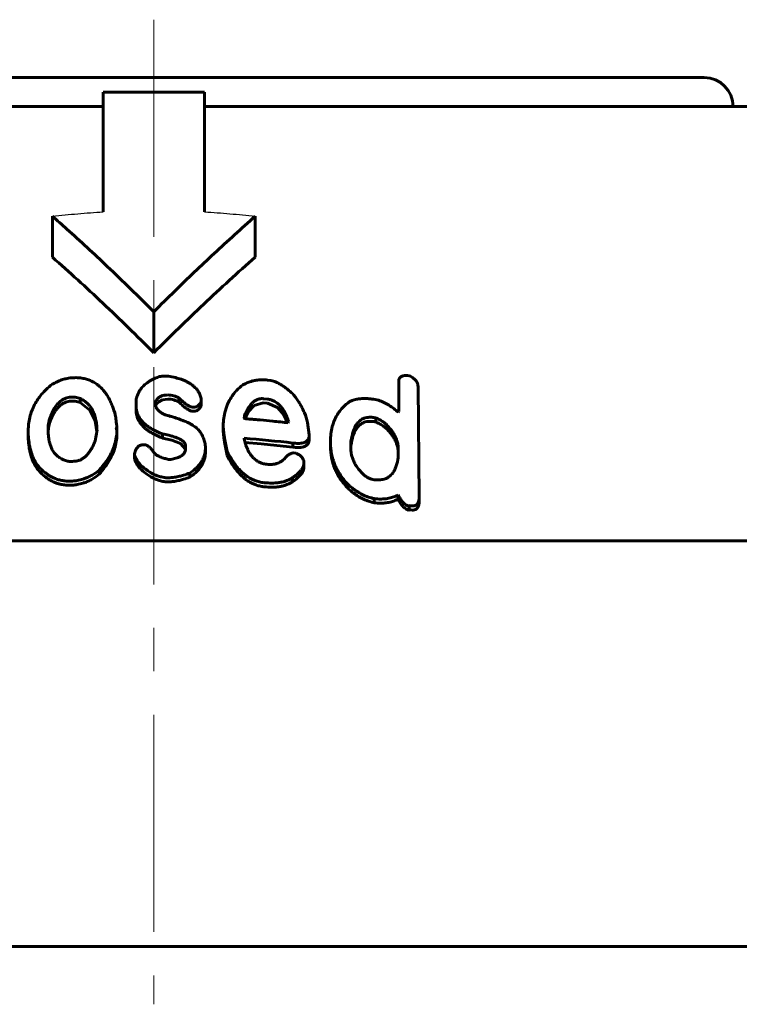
# Model space of a CAD drawing. Header units: millimetres. Extents: x -462 to 920, y -222 to 222.
# Tile 5 of 14: x -5 to 20, y 188 to 222. Entities that reach past the tile are written whole.
import ezdxf

# ---------------------------------------------------------------- set-up
doc = ezdxf.new("R2010")
doc.units = ezdxf.units.MM
for name, pattern in [('K5LT-1', [0]), ('K5LT_AXLED', [12, 7.5, -1.5, 1.5, -1.5]), ('K5LT_BASIC', [0])]:
    doc.linetypes.add(name, pattern=pattern)
doc.layers.add('Системный слой (1)', color=7, linetype='Continuous', true_color=0x6c6c6c)

# ---------------------------------------------------------------- blocks, each defined once
blk = doc.blocks.new('U4')
at = {"layer": 'Системный слой (1)', "color": 150, "linetype": 'K5LT_BASIC', "lineweight": 60, "true_color": 0x0080ff}
for p, q in [((0.064, 208.673), (0.149, 208.794)), ((0.149, 208.794), (0.297, 208.876)), ((0.297, 208.876), (0.485, 208.899))]:
    blk.add_line(p, q, dxfattribs=at)
blk = doc.blocks.new('U9')
at = {"layer": 'Системный слой (1)', "color": 150, "linetype": 'K5LT_BASIC', "lineweight": 60, "true_color": 0x0080ff}
for p, q in [((3.78, 208.771), (3.46, 208.68)), ((3.271, 208.467), (3.148, 208.227)), ((3.46, 208.68), (3.271, 208.467))]:
    blk.add_line(p, q, dxfattribs=at)
blk = doc.blocks.new('U11')
at = {"layer": 'Системный слой (1)', "color": 150, "linetype": 'K5LT_BASIC', "lineweight": 60, "true_color": 0x0080ff}
for p, q in [((0.304, 207.554), (0.625, 207.48)), ((0.625, 207.48), (0.921, 207.363)), ((0.921, 207.363), (1.094, 207.164))]:
    blk.add_line(p, q, dxfattribs=at)
blk = doc.blocks.new('U13')
at = {"layer": 'Системный слой (1)', "color": 150, "linetype": 'K5LT_BASIC', "lineweight": 60, "true_color": 0x0080ff}
for p, q in [((6.803, 207.249), (6.802, 207.192)), ((6.805, 207.305), (6.803, 207.249)), ((6.819, 207.359), (6.805, 207.305))]:
    blk.add_line(p, q, dxfattribs=at)
blk = doc.blocks.new('U16')
at = {"layer": 'Системный слой (1)', "color": 150, "linetype": 'K5LT_BASIC', "lineweight": 60, "true_color": 0x0080ff}
for p, q in [((4.273, 208.609), (3.923, 208.755)), ((4.487, 208.357), (4.273, 208.609)), ((4.62, 208.081), (4.487, 208.357))]:
    blk.add_line(p, q, dxfattribs=at)
blk = doc.blocks.new('U18')
at = {"layer": 'Системный слой (1)', "color": 150, "linetype": 'K5LT_BASIC', "lineweight": 60, "true_color": 0x0080ff}
for p, q in [((-19, 220), (0, 220)), ((0, 220), (19, 220))]:
    blk.add_line(p, q, dxfattribs=at)
blk = doc.blocks.new('U19')
at = {"layer": 'Системный слой (1)', "color": 150, "linetype": 'K5LT_BASIC', "lineweight": 60, "true_color": 0x0080ff}
for p, q in [((-3.641, 207.872), (-3.648, 207.777)), ((-3.625, 207.967), (-3.641, 207.872)), ((-3.598, 208.06), (-3.625, 207.967))]:
    blk.add_line(p, q, dxfattribs=at)
blk = doc.blocks.new('U25')
at = {"layer": 'Системный слой (1)', "color": 150, "linetype": 'K5LT_BASIC', "lineweight": 60, "true_color": 0x0080ff}
for p, q in [((-2.202, 208.502), (-2.537, 208.78)), ((-2.027, 208.151), (-2.202, 208.502)), ((-1.965, 207.778), (-2.027, 208.151))]:
    blk.add_line(p, q, dxfattribs=at)
blk = doc.blocks.new('U26')
at = {"layer": 'Системный слой (1)', "color": 150, "linetype": 'K5LT_BASIC', "lineweight": 60, "true_color": 0x0080ff}
for p, q in [((3.701, 207.355), (3.148, 207.4)), ((4.252, 207.302), (3.701, 207.355)), ((4.803, 207.24), (4.252, 207.302))]:
    blk.add_line(p, q, dxfattribs=at)

msp = doc.modelspace()

# ---------------------------------------------------------------- linework, layer by layer
at = {"layer": 'Системный слой (1)', "color": 30, "linetype": 'K5LT_AXLED', "lineweight": 18, "true_color": 0xff8000}
msp.add_line((0, 222), (0, 188), dxfattribs=at)
at = {"layer": 'Системный слой (1)', "color": 150, "linetype": 'K5LT_BASIC', "lineweight": 60, "true_color": 0x0080ff}
for p, q in [((-1.75, 219.5), (1.75, 219.5)), ((-1.75, 215.363), (-1.75, 219.5)), ((1.75, 219.5), (1.75, 215.363)), ((-24.939, 219), (-1.75, 219)), ((1.75, 219), (24.939, 219)), ((-3.5, 213.797), (-3.5, 215.211)), ((3.5, 213.797), (3.5, 215.211)), ((0, 210.5), (0, 211.914)), ((3.923, 209.558), (4.032, 209.545)), ((8.456, 208.474), (8.456, 209.504)), ((9.121, 209.335), (9.159, 205.511)), ((-2.537, 208.78), (-2.537, 208.922)), ((-0.614, 208.681), (-0.614, 208.878)), ((0.055, 208.792), (0.055, 208.758)), ((0.863, 208.803), (0.863, 208.945)), ((1.637, 208.917), (1.637, 208.808)), ((1.637, 208.667), (1.637, 208.808)), ((3.78, 208.912), (3.923, 208.897)), ((3.78, 208.771), (3.923, 208.755)), ((-0.614, 208.539), (-0.614, 208.681)), ((0.055, 208.758), (0.055, 208.758)), ((1.385, 208.621), (1.33, 208.624)), ((1.385, 208.48), (1.33, 208.482)), ((8.439, 208.442), (8.456, 208.474)), ((-3.598, 208.06), (-3.598, 208.202)), ((3.115, 208.244), (3.132, 208.331)), ((3.132, 208.234), (3.132, 208.331)), ((4.66, 208.111), (4.643, 208.079)), ((5.308, 208.095), (5.362, 207.659)), ((7.665, 208.109), (7.665, 208.25)), ((-4.335, 207.641), (-4.335, 207.782)), ((-1.296, 207.909), (-1.275, 207.821)), ((-1.275, 207.821), (-1.275, 207.927)), ((-1.275, 207.68), (-1.275, 207.821)), ((2.395, 207.78), (2.395, 207.921)), ((8.043, 207.867), (8.043, 208.008)), ((0.304, 207.554), (0.304, 207.696)), ((3.115, 207.544), (3.115, 207.527)), ((5.362, 207.517), (5.362, 207.659)), ((6.099, 207.399), (6.099, 207.452)), ((6.819, 207.359), (6.819, 207.5)), ((-0.395, 207.316), (-0.307, 207.317)), ((1.095, 207.193), (1.095, 207.285)), ((1.095, 207.193), (1.095, 207.193)), ((1.781, 207.079), (1.781, 207.221)), ((2.538, 206.947), (2.538, 207.088)), ((4.803, 207.24), (4.803, 207.382)), ((6.099, 207.257), (6.099, 207.399)), ((6.802, 207.205), (6.802, 207.309)), ((8.439, 207.164), (8.439, 206.885)), ((-0.665, 206.864), (-0.665, 207.005)), ((4.823, 207.038), (4.912, 207.026)), ((5.182, 206.723), (5.182, 206.689)), ((-4.065, 206.546), (-4.065, 206.688)), ((-1.889, 206.304), (-1.889, 206.446)), ((-0.467, 206.492), (-0.467, 206.633)), ((5.182, 206.547), (5.182, 206.689)), ((1.242, 206.202), (1.242, 206.343)), ((4.786, 206.045), (4.786, 206.187)), ((6.713, 205.805), (6.713, 205.946)), ((7.61, 205.319), (7.61, 205.461)), ((8.439, 205.447), (8.439, 205.589)), ((9.159, 205.37), (9.159, 205.511)), ((8.817, 205.08), (8.817, 205.222)), ((-40, 204), (40, 204)), ((404.9, 190), (-404.9, 190))]:
    msp.add_line(p, q, dxfattribs=at)
for centre, radius, start, end in [((19, 219), 1, 0, 90), ((0.032, 168.933), 37.922, 94.1533, 94.4272)]:
    msp.add_arc(centre, radius, start, end, dxfattribs=at)
at = {"layer": 'Системный слой (1)', "color": 7, "linetype": 'K5LT-1'}
for points in [[(-3.5, 215.211), (-3.355, 215.228), (-3.065, 215.259), (-2.626, 215.301), (-2.188, 215.336), (-1.896, 215.355), (-1.75, 215.363)], [(1.75, 215.363), (1.896, 215.355), (2.187, 215.336), (2.626, 215.301), (3.064, 215.259), (3.355, 215.228), (3.5, 215.211)]]:
    msp.add_open_spline(points, degree=3, dxfattribs=at)
at = {"layer": 'Системный слой (1)', "color": 150, "linetype": 'K5LT_BASIC', "lineweight": 60, "true_color": 0x0080ff}
for points, knots in [([(0, 211.914), (-0.532, 212.446), (-1.524, 213.415), (-2.698, 214.5), (-3.334, 215.065), (-3.5, 215.211)], [0, 0, 0, 0, 2.785503, 5.164579, 6, 6, 6, 6]), ([(3.5, 215.211), (3.023, 214.792), (2.09, 213.946), (0.928, 212.835), (0.239, 212.154), (0, 211.914)], [0, 0, 0, 0, 2.4017, 4.745769, 6, 6, 6, 6]), ([(-3.5, 213.797), (-2.914, 213.283), (-1.737, 212.207), (-0.582, 211.082), (0, 210.5)], [0, 0, 0, 0, 2.457421, 5, 5, 5, 5]), ([(3.5, 213.797), (2.901, 213.271), (1.724, 212.195), (0.57, 211.07), (0, 210.5)], [0, 0, 0, 0, 2.512354, 5, 5, 5, 5]), ([(-2.841, 209.633), (-2.908, 209.627), (-3.024, 209.609), (-3.151, 209.572), (-3.272, 209.528), (-3.381, 209.479), (-3.471, 209.43), (-3.506, 209.409)], [0, 0, 0, 0, 2.186175, 3.871628, 4.391748, 6.543519, 8, 8, 8, 8]), ([(-1.33, 208.358), (-1.357, 208.456), (-1.407, 208.61), (-1.494, 208.813), (-1.57, 208.96), (-1.645, 209.077), (-1.735, 209.199), (-1.828, 209.3), (-1.949, 209.402), (-2.046, 209.468), (-2.163, 209.53), (-2.287, 209.58), (-2.449, 209.621), (-2.636, 209.642), (-2.771, 209.639), (-2.841, 209.633)], [0, 0, 0, 0, 2.633371, 4.083754, 5.4518, 6.684663, 7.427771, 9.048657, 9.82713, 10.916781, 11.54302, 12.550878, 13.53836, 14.730293, 16, 16, 16, 16]), ([(-0.235, 209.456), (-0.285, 209.42), (-0.371, 209.345), (-0.461, 209.235), (-0.545, 209.098), (-0.589, 208.982), (-0.61, 208.894), (-0.614, 208.878)], [0, 0, 0, 0, 1.862976, 3.561216, 4.717994, 7.400783, 8, 8, 8, 8]), ([(0.198, 209.675), (0.147, 209.658), (0.062, 209.627), (-0.048, 209.577), (-0.145, 209.523), (-0.204, 209.481), (-0.235, 209.456)], [0, 0, 0, 0, 2.216654, 3.718114, 5.157474, 7, 7, 7, 7]), ([(0.502, 209.688), (0.467, 209.69), (0.418, 209.692), (0.35, 209.691), (0.305, 209.689), (0.252, 209.684), (0.218, 209.679), (0.198, 209.675)], [0, 0, 0, 0, 2.766079, 3.814787, 5.289017, 6.365524, 8, 8, 8, 8]), ([(1.637, 208.917), (1.626, 208.965), (1.598, 209.05), (1.536, 209.165), (1.47, 209.252), (1.395, 209.328), (1.325, 209.386), (1.247, 209.44), (1.162, 209.49), (1.058, 209.54), (0.919, 209.593), (0.735, 209.647), (0.585, 209.676), (0.502, 209.688)], [0, 0, 0, 0, 1.722417, 3.062024, 4.3166, 5.203697, 6.304548, 6.983166, 7.917357, 9.030581, 10.123526, 11.846804, 14, 14, 14, 14]), ([(3.923, 209.558), (3.865, 209.564), (3.798, 209.568), (3.697, 209.567), (3.626, 209.563), (3.519, 209.55), (3.418, 209.529), (3.297, 209.493), (3.186, 209.449), (3.109, 209.41), (3.077, 209.392)], [0, 0, 0, 0, 2.069247, 2.414235, 3.633908, 4.648728, 6.341338, 7.479728, 9.497683, 11, 11, 11, 11]), ([(4.786, 209.094), (4.731, 209.142), (4.657, 209.205), (4.544, 209.292), (4.465, 209.349), (4.381, 209.403), (4.312, 209.443), (4.255, 209.473), (4.195, 209.5), (4.129, 209.526), (4.07, 209.54), (4.036, 209.545), (4.032, 209.545)], [0, 0, 0, 0, 3.391281, 4.45005, 6.444351, 7.770175, 8.839568, 9.923347, 10.539356, 11.615873, 12.844794, 13, 13, 13, 13]), ([(8.817, 209.707), (8.78, 209.712), (8.719, 209.716), (8.654, 209.711), (8.618, 209.704), (8.592, 209.697), (8.562, 209.686), (8.531, 209.669), (8.506, 209.648), (8.487, 209.624), (8.465, 209.584), (8.457, 209.543), (8.456, 209.51), (8.456, 209.504)], [0, 0, 0, 0, 2.73285, 4.402436, 4.886092, 5.597429, 6.557596, 7.606963, 8.66524, 9.687494, 10.596514, 13.367412, 14, 14, 14, 14]), ([(9.121, 209.335), (9.121, 209.357), (9.117, 209.394), (9.101, 209.451), (9.076, 209.5), (9.043, 209.544), (9.009, 209.581), (8.941, 209.64), (8.872, 209.681), (8.817, 209.707)], [0, 0, 0, 0, 1.575146, 2.58583, 3.991373, 5.06467, 5.886025, 6.884231, 10, 10, 10, 10]), ([(-3.506, 209.409), (-3.582, 209.351), (-3.713, 209.24), (-3.864, 209.08), (-3.986, 208.924), (-4.098, 208.75), (-4.178, 208.583), (-4.276, 208.321), (-4.326, 208.067), (-4.335, 207.846), (-4.335, 207.782)], [0, 0, 0, 0, 1.455565, 2.642229, 3.538809, 4.724616, 6.184071, 6.793371, 9.781907, 11, 11, 11, 11]), ([(3.077, 209.392), (3.001, 209.334), (2.89, 209.235), (2.748, 209.072), (2.638, 208.912), (2.528, 208.695), (2.449, 208.45), (2.403, 208.18), (2.395, 208.008), (2.395, 207.921)], [0, 0, 0, 0, 1.509631, 2.428045, 3.65843, 4.900057, 6.788774, 8.382265, 10, 10, 10, 10]), ([(-3.598, 208.202), (-3.58, 208.26), (-3.546, 208.355), (-3.488, 208.482), (-3.439, 208.571), (-3.393, 208.641), (-3.353, 208.695), (-3.307, 208.748), (-3.253, 208.801), (-3.194, 208.848), (-3.139, 208.883), (-3.09, 208.909), (-3.03, 208.934), (-2.954, 208.956), (-2.892, 208.966), (-2.858, 208.969)], [0, 0, 0, 0, 2.95497, 4.783443, 6.481212, 7.632599, 8.503333, 9.458983, 10.617366, 11.68886, 12.446239, 13.164952, 13.777298, 14.811918, 16, 16, 16, 16]), ([(-3.598, 208.06), (-3.58, 208.119), (-3.546, 208.214), (-3.488, 208.34), (-3.439, 208.43), (-3.393, 208.499), (-3.353, 208.554), (-3.307, 208.606), (-3.253, 208.66), (-3.194, 208.706), (-3.139, 208.742), (-3.09, 208.767), (-3.03, 208.792), (-2.954, 208.815), (-2.892, 208.825), (-2.858, 208.827)], [0, 0, 0, 0, 2.95497, 4.783443, 6.481212, 7.632599, 8.503333, 9.458983, 10.617366, 11.68886, 12.446239, 13.164952, 13.777298, 14.811918, 16, 16, 16, 16]), ([(-2.537, 208.922), (-2.565, 208.931), (-2.622, 208.948), (-2.712, 208.966), (-2.792, 208.972), (-2.842, 208.97), (-2.858, 208.969)], [0, 0, 0, 0, 1.982756, 3.868045, 5.982715, 7, 7, 7, 7]), ([(-2.537, 208.78), (-2.565, 208.79), (-2.622, 208.806), (-2.712, 208.824), (-2.792, 208.831), (-2.842, 208.829), (-2.858, 208.827)], [0, 0, 0, 0, 1.982756, 3.868045, 5.982715, 7, 7, 7, 7]), ([(-1.961, 207.791), (-1.961, 207.874), (-1.969, 208.018), (-2, 208.199), (-2.034, 208.316), (-2.065, 208.403), (-2.099, 208.479), (-2.146, 208.564), (-2.207, 208.654), (-2.286, 208.744), (-2.395, 208.838), (-2.482, 208.893), (-2.537, 208.922)], [0, 0, 0, 0, 2.603865, 4.439263, 5.63882, 6.334551, 7.241657, 8.132536, 9.165228, 10.377702, 11.471802, 13, 13, 13, 13]), ([(0.055, 208.792), (0.071, 208.834), (0.099, 208.886), (0.148, 208.935), (0.17, 208.954), (0.197, 208.973), (0.234, 208.994), (0.28, 209.013), (0.327, 209.026), (0.395, 209.039), (0.448, 209.041), (0.485, 209.041)], [0, 0, 0, 0, 3.682573, 4.549693, 5.044045, 5.773554, 6.76884, 7.855139, 8.915074, 9.808753, 12, 12, 12, 12]), ([(0.485, 209.041), (0.521, 209.04), (0.59, 209.034), (0.69, 209.012), (0.78, 208.982), (0.836, 208.958), (0.863, 208.945)], [0, 0, 0, 0, 1.854157, 3.624169, 5.340746, 7, 7, 7, 7]), ([(0.485, 208.899), (0.521, 208.899), (0.59, 208.893), (0.69, 208.871), (0.78, 208.84), (0.836, 208.816), (0.863, 208.803)], [0, 0, 0, 0, 1.854157, 3.624169, 5.340746, 7, 7, 7, 7]), ([(0.863, 208.945), (0.895, 208.913), (0.946, 208.864), (1.017, 208.8), (1.071, 208.756), (1.119, 208.719), (1.157, 208.693), (1.19, 208.673), (1.216, 208.659), (1.248, 208.643), (1.28, 208.631), (1.31, 208.625), (1.326, 208.624), (1.33, 208.624)], [0, 0, 0, 0, 3.543869, 5.448273, 7.201704, 8.738737, 9.927807, 10.548724, 11.461183, 12.020312, 12.979935, 13.742944, 14, 14, 14, 14]), ([(0.863, 208.803), (0.895, 208.772), (0.946, 208.722), (1.017, 208.659), (1.071, 208.614), (1.119, 208.578), (1.157, 208.552), (1.19, 208.532), (1.216, 208.517), (1.248, 208.502), (1.28, 208.49), (1.31, 208.484), (1.326, 208.482), (1.33, 208.482)], [0, 0, 0, 0, 3.543869, 5.448273, 7.201704, 8.738737, 9.927807, 10.548724, 11.461183, 12.020312, 12.979935, 13.742944, 14, 14, 14, 14]), ([(1.385, 208.621), (1.393, 208.621), (1.408, 208.621), (1.43, 208.624), (1.453, 208.63), (1.48, 208.641), (1.511, 208.658), (1.541, 208.681), (1.567, 208.708), (1.589, 208.734), (1.613, 208.767), (1.628, 208.792), (1.637, 208.808)], [0, 0, 0, 0, 0.810832, 1.437754, 2.2706, 3.261866, 4.522693, 6.149524, 7.756792, 9.22229, 10.437969, 13, 13, 13, 13]), ([(3.78, 208.912), (3.759, 208.915), (3.718, 208.916), (3.669, 208.912), (3.629, 208.904), (3.593, 208.893), (3.552, 208.877), (3.509, 208.855), (3.468, 208.828), (3.428, 208.796), (3.393, 208.763), (3.352, 208.72), (3.311, 208.667), (3.266, 208.601), (3.213, 208.511), (3.168, 208.418), (3.14, 208.351), (3.132, 208.331)], [0, 0, 0, 0, 0.985874, 1.869146, 2.324145, 2.949873, 3.731754, 4.593598, 5.494699, 6.449377, 7.453334, 8.320756, 9.97429, 11.498034, 13.256936, 16.56424, 18, 18, 18, 18]), ([(4.66, 208.111), (4.639, 208.173), (4.606, 208.266), (4.547, 208.393), (4.498, 208.484), (4.443, 208.569), (4.387, 208.641), (4.322, 208.71), (4.253, 208.768), (4.188, 208.81), (4.126, 208.843), (4.066, 208.866), (3.995, 208.886), (3.95, 208.894), (3.923, 208.897)], [0, 0, 0, 0, 2.956505, 4.344525, 6.067064, 7.338536, 8.586265, 9.74601, 11.058697, 11.946698, 12.545934, 13.499506, 14.108296, 15, 15, 15, 15]), ([(5.308, 208.095), (5.28, 208.205), (5.228, 208.365), (5.136, 208.567), (5.064, 208.702), (4.956, 208.879), (4.859, 209.008), (4.786, 209.094)], [0, 0, 0, 0, 2.53782, 3.710052, 4.766453, 5.763818, 8, 8, 8, 8]), ([(6.747, 208.803), (6.675, 208.75), (6.557, 208.648), (6.417, 208.488), (6.315, 208.334), (6.245, 208.196), (6.194, 208.067), (6.122, 207.83), (6.099, 207.62), (6.099, 207.452)], [0, 0, 0, 0, 1.56029, 2.783329, 3.947812, 5.092772, 5.801639, 6.686793, 10, 10, 10, 10]), ([(7.757, 208.86), (7.682, 208.876), (7.557, 208.899), (7.411, 208.914), (7.31, 208.918), (7.225, 208.919), (7.119, 208.913), (7.016, 208.898), (6.899, 208.87), (6.815, 208.838), (6.76, 208.81), (6.747, 208.803)], [0, 0, 0, 0, 2.549506, 4.204712, 4.923665, 5.958479, 7.066348, 8.58569, 9.606098, 11.41083, 12, 12, 12, 12]), ([(8.439, 208.442), (8.391, 208.486), (8.29, 208.573), (8.15, 208.67), (8.033, 208.738), (7.914, 208.799), (7.821, 208.838), (7.757, 208.86)], [0, 0, 0, 0, 2.080322, 4.132122, 5.125435, 6.090952, 8, 8, 8, 8]), ([(-0.614, 208.681), (-0.614, 208.63), (-0.606, 208.54), (-0.573, 208.412), (-0.524, 208.3), (-0.458, 208.195), (-0.379, 208.102), (-0.296, 208.025), (-0.216, 207.962), (-0.057, 207.854), (0.12, 207.767), (0.277, 207.706), (0.304, 207.696)], [0, 0, 0, 0, 1.576972, 2.823237, 4.051337, 5.24893, 6.402177, 7.456539, 8.271146, 9.062716, 12.31946, 13, 13, 13, 13]), ([(-0.614, 208.539), (-0.614, 208.489), (-0.606, 208.398), (-0.573, 208.271), (-0.524, 208.158), (-0.458, 208.054), (-0.379, 207.961), (-0.296, 207.884), (-0.216, 207.821), (-0.057, 207.713), (0.12, 207.626), (0.277, 207.564), (0.304, 207.554)], [0, 0, 0, 0, 1.576972, 2.823237, 4.051337, 5.24893, 6.402177, 7.456539, 8.271146, 9.062716, 12.31946, 13, 13, 13, 13]), ([(0.573, 208.303), (0.511, 208.318), (0.429, 208.343), (0.343, 208.38), (0.3, 208.401), (0.258, 208.424), (0.214, 208.454), (0.174, 208.487), (0.139, 208.524), (0.109, 208.564), (0.084, 208.609), (0.061, 208.674), (0.055, 208.724), (0.055, 208.758)], [0, 0, 0, 0, 3.138118, 4.120055, 4.750923, 5.635535, 6.607231, 7.596023, 8.564103, 9.558603, 10.632045, 11.761736, 14, 14, 14, 14]), ([(1.385, 208.48), (1.393, 208.48), (1.408, 208.48), (1.43, 208.483), (1.453, 208.489), (1.48, 208.499), (1.511, 208.516), (1.541, 208.54), (1.567, 208.567), (1.589, 208.593), (1.613, 208.626), (1.628, 208.65), (1.637, 208.667)], [0, 0, 0, 0, 0.810832, 1.437754, 2.2706, 3.261866, 4.522693, 6.149524, 7.756792, 9.22229, 10.437969, 13, 13, 13, 13]), ([(-3.598, 208.202), (-3.611, 208.167), (-3.632, 208.086), (-3.647, 207.971), (-3.649, 207.892), (-3.649, 207.857)], [0, 0, 0, 0, 1.865244, 4.204776, 6, 6, 6, 6]), ([(-1.275, 207.927), (-1.276, 207.929), (-1.276, 207.937), (-1.277, 207.948), (-1.279, 207.966), (-1.282, 207.992), (-1.287, 208.033), (-1.295, 208.091), (-1.309, 208.201), (-1.321, 208.292), (-1.33, 208.358)], [0, 0, 0, 0, 0.186104, 0.551654, 0.905846, 1.547699, 2.549723, 4.035972, 5.970768, 11, 11, 11, 11]), ([(1.617, 207.733), (1.595, 207.776), (1.537, 207.851), (1.437, 207.934), (1.345, 207.996), (1.263, 208.043), (1.156, 208.097), (1.038, 208.149), (0.887, 208.206), (0.734, 208.257), (0.623, 208.289), (0.573, 208.303)], [0, 0, 0, 0, 1.707939, 3.211881, 4.045991, 5.071321, 6.015551, 7.527083, 8.772016, 10.565387, 12, 12, 12, 12]), ([(3.115, 208.244), (3.121, 208.24), (3.13, 208.235), (3.144, 208.229), (3.156, 208.224), (3.164, 208.222), (3.169, 208.222)], [0, 0, 0, 0, 2.597637, 3.993898, 5.287712, 7, 7, 7, 7]), ([(3.169, 208.222), (3.224, 208.217), (3.327, 208.208), (3.495, 208.193), (3.753, 208.17), (4.141, 208.133), (4.464, 208.099), (4.643, 208.079)], [0, 0, 0, 0, 0.884792, 1.687003, 2.733734, 5.086976, 8, 8, 8, 8]), ([(6.819, 207.5), (6.828, 207.563), (6.847, 207.663), (6.885, 207.793), (6.921, 207.886), (6.958, 207.96), (7, 208.03), (7.05, 208.094), (7.115, 208.156), (7.177, 208.198), (7.238, 208.229), (7.309, 208.254), (7.391, 208.269), (7.469, 208.273), (7.557, 208.269), (7.62, 208.26), (7.665, 208.25)], [0, 0, 0, 0, 2.884316, 4.455772, 5.933348, 7.255684, 8.045776, 9.440345, 10.634064, 11.651039, 12.298137, 13.133049, 14.259958, 15.050331, 15.594544, 17, 17, 17, 17]), ([(6.819, 207.359), (6.828, 207.422), (6.847, 207.521), (6.885, 207.652), (6.921, 207.745), (6.958, 207.819), (7, 207.888), (7.05, 207.953), (7.115, 208.014), (7.177, 208.056), (7.238, 208.087), (7.309, 208.113), (7.391, 208.128), (7.469, 208.131), (7.557, 208.128), (7.62, 208.118), (7.665, 208.109)], [0, 0, 0, 0, 2.884316, 4.455772, 5.933348, 7.255684, 8.045776, 9.440345, 10.634064, 11.651039, 12.298137, 13.133049, 14.259958, 15.050331, 15.594544, 17, 17, 17, 17]), ([(8.043, 208.008), (8.016, 208.035), (7.971, 208.073), (7.902, 208.123), (7.843, 208.16), (7.763, 208.205), (7.703, 208.234), (7.665, 208.25)], [0, 0, 0, 0, 2.196118, 3.257836, 4.588993, 5.87223, 8, 8, 8, 8]), ([(8.043, 207.867), (8.016, 207.894), (7.971, 207.932), (7.902, 207.982), (7.843, 208.019), (7.763, 208.063), (7.703, 208.092), (7.665, 208.109)], [0, 0, 0, 0, 2.196118, 3.257836, 4.588993, 5.87223, 8, 8, 8, 8]), ([(-4.335, 207.782), (-4.335, 207.698), (-4.328, 207.524), (-4.296, 207.303), (-4.226, 207.018), (-4.147, 206.826), (-4.065, 206.688)], [0, 0, 0, 0, 1.559728, 3.230669, 4.153466, 7, 7, 7, 7]), ([(-3.649, 207.857), (-3.649, 207.786), (-3.645, 207.674), (-3.626, 207.524), (-3.604, 207.412), (-3.576, 207.316), (-3.538, 207.216), (-3.494, 207.128), (-3.43, 207.034), (-3.372, 206.969), (-3.309, 206.914), (-3.254, 206.873), (-3.182, 206.831), (-3.098, 206.794), (-3, 206.763), (-2.934, 206.748), (-2.896, 206.742)], [0, 0, 0, 0, 2.691183, 4.206145, 5.653028, 6.980769, 7.92309, 9.60746, 10.525837, 11.944096, 12.566938, 13.256789, 14.104529, 15.142166, 15.936603, 17, 17, 17, 17]), ([(-2.016, 207.481), (-2.011, 207.51), (-2.004, 207.559), (-1.994, 207.627), (-1.985, 207.678), (-1.978, 207.716), (-1.973, 207.742), (-1.969, 207.76), (-1.965, 207.776), (-1.963, 207.786), (-1.961, 207.791)], [0, 0, 0, 0, 3.087698, 5.222904, 7.209978, 8.522111, 9.30044, 9.982811, 10.458449, 11, 11, 11, 11]), ([(-1.889, 206.446), (-1.813, 206.53), (-1.683, 206.688), (-1.526, 206.926), (-1.412, 207.154), (-1.328, 207.39), (-1.284, 207.613), (-1.275, 207.759), (-1.275, 207.821)], [0, 0, 0, 0, 1.846203, 3.342302, 4.828702, 6.287512, 7.847845, 9, 9, 9, 9]), ([(-1.296, 207.909), (-1.293, 207.909), (-1.289, 207.91), (-1.284, 207.912), (-1.281, 207.914), (-1.278, 207.917), (-1.276, 207.922), (-1.275, 207.925), (-1.275, 207.927)], [0, 0, 0, 0, 2.289252, 2.942185, 4.156295, 5.284777, 7.224018, 9, 9, 9, 9]), ([(2.395, 207.921), (2.402, 207.843), (2.417, 207.719), (2.46, 207.44), (2.502, 207.241), (2.538, 207.088)], [0, 0, 0, 0, 1.679672, 2.686305, 6, 6, 6, 6]), ([(2.395, 207.78), (2.402, 207.702), (2.417, 207.577), (2.46, 207.299), (2.502, 207.099), (2.538, 206.947)], [0, 0, 0, 0, 1.679672, 2.686305, 6, 6, 6, 6]), ([(8.439, 207.164), (8.439, 207.217), (8.433, 207.296), (8.409, 207.416), (8.375, 207.522), (8.322, 207.642), (8.257, 207.751), (8.168, 207.875), (8.095, 207.956), (8.043, 208.008)], [0, 0, 0, 0, 1.817463, 2.747494, 4.094054, 5.480916, 6.908409, 7.956378, 10, 10, 10, 10]), ([(8.439, 207.023), (8.439, 207.075), (8.433, 207.155), (8.409, 207.274), (8.375, 207.381), (8.322, 207.501), (8.257, 207.61), (8.168, 207.734), (8.095, 207.815), (8.043, 207.867)], [0, 0, 0, 0, 1.817463, 2.747494, 4.094054, 5.480916, 6.908409, 7.956378, 10, 10, 10, 10]), ([(-4.335, 207.641), (-4.335, 207.557), (-4.328, 207.383), (-4.296, 207.162), (-4.226, 206.876), (-4.147, 206.684), (-4.065, 206.546)], [0, 0, 0, 0, 1.559728, 3.230669, 4.153466, 7, 7, 7, 7]), ([(-2.715, 206.756), (-2.691, 206.757), (-2.655, 206.762), (-2.607, 206.774), (-2.565, 206.787), (-2.519, 206.806), (-2.469, 206.833), (-2.422, 206.864), (-2.374, 206.901), (-2.325, 206.948), (-2.278, 207), (-2.236, 207.054), (-2.19, 207.121), (-2.138, 207.208), (-2.075, 207.332), (-2.037, 207.426), (-2.016, 207.481)], [0, 0, 0, 0, 0.929565, 1.435903, 1.983932, 2.703715, 3.526907, 4.37312, 5.185752, 6.302645, 7.543548, 8.58158, 9.700434, 11.629479, 13.807721, 17, 17, 17, 17]), ([(-1.889, 206.304), (-1.813, 206.389), (-1.683, 206.547), (-1.526, 206.785), (-1.412, 207.012), (-1.328, 207.249), (-1.284, 207.472), (-1.275, 207.618), (-1.275, 207.68)], [0, 0, 0, 0, 1.846203, 3.342302, 4.828702, 6.287512, 7.847845, 9, 9, 9, 9]), ([(0.304, 207.696), (0.376, 207.682), (0.494, 207.658), (0.635, 207.619), (0.736, 207.587), (0.819, 207.555), (0.903, 207.516), (0.963, 207.48), (1.002, 207.45), (1.028, 207.427), (1.049, 207.404), (1.067, 207.379), (1.081, 207.354), (1.092, 207.323), (1.095, 207.298), (1.095, 207.285)], [0, 0, 0, 0, 3.443636, 5.633113, 6.924529, 8.567265, 9.910576, 11.556574, 12.132698, 12.559051, 13.459563, 13.896274, 14.370954, 15.162153, 16, 16, 16, 16]), ([(1.781, 207.221), (1.781, 207.279), (1.772, 207.364), (1.742, 207.475), (1.714, 207.551), (1.674, 207.638), (1.64, 207.697), (1.617, 207.733)], [0, 0, 0, 0, 2.676364, 3.85658, 5.111879, 6.250979, 8, 8, 8, 8]), ([(3.115, 207.527), (3.129, 207.468), (3.154, 207.375), (3.198, 207.251), (3.238, 207.159), (3.279, 207.08), (3.324, 207.006), (3.375, 206.935), (3.451, 206.849), (3.531, 206.783), (3.613, 206.734), (3.677, 206.703), (3.747, 206.678), (3.824, 206.658), (3.876, 206.65), (3.906, 206.647)], [0, 0, 0, 0, 2.636817, 4.116898, 5.527598, 6.814679, 7.720945, 9.005306, 10.256387, 12.035535, 12.689578, 13.490421, 14.363328, 15.070145, 16, 16, 16, 16]), ([(4.803, 207.382), (4.862, 207.374), (4.954, 207.366), (5.058, 207.371), (5.113, 207.379), (5.155, 207.388), (5.199, 207.402), (5.243, 207.423), (5.28, 207.45), (5.307, 207.478), (5.333, 207.516), (5.357, 207.574), (5.362, 207.627), (5.362, 207.659)], [0, 0, 0, 0, 3.047443, 4.486754, 5.246546, 5.907433, 6.785617, 7.73658, 8.690531, 9.559783, 10.2818, 11.738806, 14, 14, 14, 14]), ([(4.803, 207.24), (4.862, 207.233), (4.954, 207.225), (5.058, 207.23), (5.113, 207.237), (5.155, 207.246), (5.199, 207.26), (5.243, 207.281), (5.28, 207.308), (5.307, 207.337), (5.333, 207.374), (5.357, 207.433), (5.362, 207.486), (5.362, 207.517)], [0, 0, 0, 0, 3.047443, 4.486754, 5.246546, 5.907433, 6.785617, 7.73658, 8.690531, 9.559783, 10.2818, 11.738806, 14, 14, 14, 14]), ([(6.819, 207.5), (6.818, 207.5), (6.817, 207.5), (6.816, 207.5), (6.816, 207.499), (6.815, 207.498), (6.815, 207.498), (6.814, 207.497), (6.813, 207.495), (6.812, 207.492), (6.811, 207.487), (6.809, 207.481), (6.808, 207.471), (6.806, 207.454), (6.804, 207.431), (6.803, 207.398), (6.802, 207.357), (6.802, 207.325), (6.802, 207.309)], [0, 0, 0, 0, 0.129577, 0.223421, 0.283817, 0.358866, 0.445875, 0.55372, 0.679258, 0.99529, 1.557667, 1.973509, 2.889986, 4.455357, 7.014083, 9.665658, 14.349068, 19, 19, 19, 19]), ([(-0.395, 207.316), (-0.41, 207.316), (-0.434, 207.314), (-0.464, 207.306), (-0.489, 207.296), (-0.513, 207.282), (-0.537, 207.265), (-0.558, 207.244), (-0.578, 207.219), (-0.6, 207.187), (-0.621, 207.145), (-0.646, 207.082), (-0.658, 207.034), (-0.665, 207.005)], [0, 0, 0, 0, 1.1272, 1.766623, 2.476578, 3.252526, 4.094913, 5.031989, 6.041775, 7.062903, 8.8208, 10.827732, 14, 14, 14, 14]), ([(0.034, 207.011), (0.015, 207.041), (-0.018, 207.086), (-0.064, 207.146), (-0.101, 207.188), (-0.132, 207.22), (-0.162, 207.248), (-0.188, 207.269), (-0.215, 207.287), (-0.235, 207.299), (-0.253, 207.306), (-0.27, 207.312), (-0.288, 207.316), (-0.3, 207.317), (-0.307, 207.317)], [0, 0, 0, 0, 3.706923, 5.696446, 7.537046, 9.266519, 10.010064, 11.520361, 12.362413, 12.958571, 13.573211, 13.992149, 14.497904, 15, 15, 15, 15]), ([(1.095, 207.193), (1.095, 207.164), (1.089, 207.116), (1.067, 207.061), (1.044, 207.025), (1.019, 206.992), (0.979, 206.956), (0.926, 206.921), (0.867, 206.891), (0.798, 206.865), (0.691, 206.834), (0.6, 206.818), (0.539, 206.81)], [0, 0, 0, 0, 1.891776, 3.063673, 3.622537, 4.458647, 5.468532, 6.602609, 7.73681, 8.76005, 10.191401, 13, 13, 13, 13]), ([(1.242, 206.343), (1.313, 206.391), (1.428, 206.48), (1.544, 206.601), (1.618, 206.698), (1.669, 206.779), (1.721, 206.886), (1.768, 207.031), (1.781, 207.152), (1.781, 207.221)], [0, 0, 0, 0, 2.115303, 3.677604, 4.451648, 5.488356, 6.362996, 7.918708, 10, 10, 10, 10]), ([(1.242, 206.202), (1.313, 206.249), (1.428, 206.339), (1.544, 206.459), (1.618, 206.557), (1.669, 206.637), (1.721, 206.745), (1.768, 206.89), (1.781, 207.01), (1.781, 207.079)], [0, 0, 0, 0, 2.115303, 3.677604, 4.451648, 5.488356, 6.362996, 7.918708, 10, 10, 10, 10]), ([(2.538, 207.088), (2.582, 207.001), (2.645, 206.886), (2.751, 206.72), (2.835, 206.603), (2.923, 206.498), (3.006, 206.41), (3.088, 206.333), (3.21, 206.236), (3.317, 206.168), (3.433, 206.111), (3.513, 206.078), (3.631, 206.042), (3.727, 206.022), (3.797, 206.014), (3.814, 206.012)], [0, 0, 0, 0, 3.062664, 4.036925, 5.910607, 7.337408, 8.033861, 9.360011, 10.453941, 12.227014, 12.632865, 13.68432, 14.339143, 15.60158, 16, 16, 16, 16]), ([(6.099, 207.399), (6.099, 207.269), (6.116, 207.076), (6.172, 206.852), (6.218, 206.713), (6.269, 206.588), (6.345, 206.434), (6.44, 206.278), (6.565, 206.11), (6.658, 206.004), (6.713, 205.946)], [0, 0, 0, 0, 2.875063, 4.22646, 4.937134, 5.949377, 7.007932, 8.402317, 9.53939, 11, 11, 11, 11]), ([(6.099, 207.257), (6.099, 207.127), (6.116, 206.935), (6.172, 206.71), (6.218, 206.571), (6.269, 206.446), (6.345, 206.293), (6.44, 206.137), (6.565, 205.968), (6.658, 205.863), (6.713, 205.805)], [0, 0, 0, 0, 2.875063, 4.22646, 4.937134, 5.949377, 7.007932, 8.402317, 9.53939, 11, 11, 11, 11]), ([(6.802, 207.205), (6.802, 207.146), (6.81, 207.044), (6.843, 206.902), (6.886, 206.78), (6.944, 206.663), (7.022, 206.537), (7.113, 206.421), (7.185, 206.343), (7.214, 206.314)], [0, 0, 0, 0, 1.946365, 3.275506, 4.610677, 5.915748, 7.1531, 8.889001, 10, 10, 10, 10]), ([(-0.665, 207.005), (-0.665, 206.996), (-0.663, 206.977), (-0.656, 206.943), (-0.644, 206.907), (-0.625, 206.865), (-0.602, 206.823), (-0.568, 206.768), (-0.523, 206.704), (-0.487, 206.658), (-0.467, 206.633)], [0, 0, 0, 0, 0.77905, 1.577417, 2.836254, 3.757847, 5.178406, 6.591852, 8.696945, 11, 11, 11, 11]), ([(-0.665, 206.864), (-0.665, 206.854), (-0.663, 206.835), (-0.656, 206.801), (-0.644, 206.766), (-0.625, 206.724), (-0.602, 206.681), (-0.568, 206.626), (-0.523, 206.563), (-0.487, 206.516), (-0.467, 206.492)], [0, 0, 0, 0, 0.77905, 1.577417, 2.836254, 3.757847, 5.178406, 6.591852, 8.696945, 11, 11, 11, 11]), ([(0.539, 206.81), (0.493, 206.819), (0.424, 206.836), (0.328, 206.863), (0.252, 206.889), (0.179, 206.921), (0.123, 206.95), (0.075, 206.98), (0.049, 206.999), (0.034, 207.011)], [0, 0, 0, 0, 2.462613, 3.701338, 5.292632, 6.751377, 8.077713, 8.821984, 10, 10, 10, 10]), ([(2.538, 206.947), (2.582, 206.859), (2.645, 206.744), (2.751, 206.579), (2.835, 206.462), (2.923, 206.356), (3.006, 206.268), (3.088, 206.191), (3.21, 206.094), (3.317, 206.027), (3.433, 205.97), (3.513, 205.937), (3.631, 205.9), (3.727, 205.881), (3.797, 205.872), (3.814, 205.87)], [0, 0, 0, 0, 3.062664, 4.036925, 5.910607, 7.337408, 8.033861, 9.360011, 10.453941, 12.227014, 12.632865, 13.68432, 14.339143, 15.60158, 16, 16, 16, 16]), ([(4.571, 206.91), (4.555, 206.889), (4.524, 206.851), (4.466, 206.794), (4.399, 206.743), (4.32, 206.7), (4.245, 206.672), (4.179, 206.656), (4.115, 206.646), (4.05, 206.641), (3.979, 206.641), (3.932, 206.644), (3.906, 206.647)], [0, 0, 0, 0, 1.618395, 3.001097, 4.747883, 6.392681, 7.749326, 8.75532, 9.723443, 10.830508, 11.775234, 13, 13, 13, 13]), ([(4.823, 207.038), (4.814, 207.039), (4.801, 207.039), (4.783, 207.036), (4.766, 207.033), (4.741, 207.025), (4.712, 207.011), (4.681, 206.994), (4.653, 206.975), (4.616, 206.948), (4.589, 206.926), (4.571, 206.91)], [0, 0, 0, 0, 1.034525, 1.3959, 2.006658, 3.043693, 4.390836, 5.940006, 7.46583, 8.711931, 12, 12, 12, 12]), ([(5.182, 206.723), (5.177, 206.744), (5.169, 206.776), (5.152, 206.821), (5.131, 206.861), (5.099, 206.907), (5.055, 206.952), (5.003, 206.987), (4.955, 207.011), (4.925, 207.022), (4.912, 207.026)], [0, 0, 0, 0, 1.934518, 2.904162, 4.173717, 5.692739, 7.420465, 8.912491, 10.091919, 11, 11, 11, 11]), ([(7.521, 206.13), (7.576, 206.119), (7.667, 206.107), (7.783, 206.107), (7.871, 206.116), (7.948, 206.134), (8.014, 206.158), (8.069, 206.186), (8.122, 206.22), (8.176, 206.265), (8.225, 206.317), (8.269, 206.376), (8.305, 206.437), (8.346, 206.519), (8.385, 206.627), (8.418, 206.757), (8.433, 206.845), (8.439, 206.885)], [0, 0, 0, 0, 1.747298, 2.796565, 3.652645, 4.632931, 5.465331, 6.113135, 6.939845, 7.879897, 8.886462, 9.944273, 11.007994, 12.016346, 13.982244, 16.148376, 18, 18, 18, 18]), ([(-4.065, 206.688), (-4.01, 206.615), (-3.913, 206.5), (-3.771, 206.372), (-3.64, 206.275), (-3.532, 206.211), (-3.404, 206.153), (-3.294, 206.114), (-3.144, 206.08), (-2.981, 206.062), (-2.867, 206.064), (-2.807, 206.069)], [0, 0, 0, 0, 2.617647, 4.157941, 5.106418, 6.851197, 7.265233, 8.452043, 9.572957, 10.701408, 12, 12, 12, 12]), ([(-4.065, 206.546), (-4.011, 206.474), (-3.916, 206.362), (-3.779, 206.238), (-3.674, 206.158), (-3.588, 206.103), (-3.507, 206.059), (-3.428, 206.022), (-3.351, 205.993), (-3.245, 205.961), (-3.124, 205.935), (-2.965, 205.921), (-2.859, 205.923), (-2.807, 205.927)], [0, 0, 0, 0, 3.016002, 4.741413, 5.783696, 7.019306, 7.733703, 8.417547, 9.471033, 9.980095, 11.366687, 12.684417, 14, 14, 14, 14]), ([(-2.807, 206.069), (-2.753, 206.073), (-2.665, 206.083), (-2.546, 206.108), (-2.44, 206.137), (-2.348, 206.169), (-2.265, 206.205), (-2.197, 206.238), (-2.061, 206.312), (-1.961, 206.385), (-1.889, 206.446)], [0, 0, 0, 0, 1.662779, 2.728653, 3.751343, 5.105886, 5.832251, 6.702996, 7.599021, 11, 11, 11, 11]), ([(-0.467, 206.633), (-0.409, 206.58), (-0.304, 206.49), (-0.167, 206.396), (-0.049, 206.327), (0.036, 206.285), (0.151, 206.24), (0.246, 206.212), (0.368, 206.189), (0.442, 206.183), (0.485, 206.183)], [0, 0, 0, 0, 2.670945, 4.594742, 5.310502, 6.949188, 7.481674, 8.944024, 9.809512, 11, 11, 11, 11]), ([(-0.467, 206.492), (-0.409, 206.439), (-0.304, 206.349), (-0.167, 206.255), (-0.049, 206.186), (0.036, 206.144), (0.151, 206.099), (0.246, 206.07), (0.368, 206.048), (0.442, 206.042), (0.485, 206.041)], [0, 0, 0, 0, 2.670945, 4.594742, 5.310502, 6.949188, 7.481674, 8.944024, 9.809512, 11, 11, 11, 11]), ([(4.786, 206.187), (4.839, 206.222), (4.928, 206.286), (5.021, 206.371), (5.074, 206.43), (5.106, 206.472), (5.141, 206.527), (5.172, 206.599), (5.182, 206.659), (5.182, 206.689)], [0, 0, 0, 0, 2.658813, 4.571723, 5.500637, 6.224272, 7.028572, 8.529888, 10, 10, 10, 10]), ([(4.786, 206.045), (4.839, 206.08), (4.928, 206.144), (5.021, 206.229), (5.074, 206.289), (5.106, 206.331), (5.141, 206.385), (5.172, 206.457), (5.182, 206.517), (5.182, 206.547)], [0, 0, 0, 0, 2.658813, 4.571723, 5.500637, 6.224272, 7.028572, 8.529888, 10, 10, 10, 10]), ([(-2.807, 205.927), (-2.753, 205.931), (-2.665, 205.942), (-2.546, 205.966), (-2.44, 205.995), (-2.348, 206.028), (-2.265, 206.063), (-2.197, 206.096), (-2.061, 206.171), (-1.961, 206.243), (-1.889, 206.304)], [0, 0, 0, 0, 1.662779, 2.728653, 3.751343, 5.105886, 5.832251, 6.702996, 7.599021, 11, 11, 11, 11]), ([(0.485, 206.183), (0.533, 206.182), (0.639, 206.187), (0.773, 206.208), (0.904, 206.237), (1.055, 206.277), (1.171, 206.317), (1.242, 206.343)], [0, 0, 0, 0, 1.450104, 3.155297, 4.118464, 5.575878, 8, 8, 8, 8]), ([(0.485, 206.041), (0.533, 206.041), (0.639, 206.046), (0.773, 206.067), (0.904, 206.095), (1.055, 206.136), (1.171, 206.175), (1.242, 206.202)], [0, 0, 0, 0, 1.450104, 3.155297, 4.118464, 5.575878, 8, 8, 8, 8]), ([(3.814, 206.012), (3.9, 206.003), (4.028, 205.996), (4.171, 206), (4.276, 206.009), (4.382, 206.023), (4.51, 206.054), (4.616, 206.092), (4.709, 206.137), (4.76, 206.169), (4.786, 206.187)], [0, 0, 0, 0, 2.693195, 3.955018, 4.479557, 6.003614, 7.371659, 8.783545, 9.829049, 11, 11, 11, 11]), ([(3.814, 205.87), (3.9, 205.862), (4.028, 205.854), (4.171, 205.859), (4.276, 205.867), (4.382, 205.882), (4.51, 205.912), (4.616, 205.95), (4.709, 205.995), (4.76, 206.027), (4.786, 206.045)], [0, 0, 0, 0, 2.693195, 3.955018, 4.479557, 6.003614, 7.371659, 8.783545, 9.829049, 11, 11, 11, 11]), ([(7.214, 206.314), (7.241, 206.292), (7.286, 206.256), (7.35, 206.211), (7.396, 206.182), (7.439, 206.159), (7.478, 206.142), (7.508, 206.133), (7.521, 206.13)], [0, 0, 0, 0, 2.671965, 4.476377, 6.001837, 6.765033, 8.048554, 9, 9, 9, 9]), ([(6.713, 205.946), (6.771, 205.894), (6.882, 205.801), (7.017, 205.708), (7.146, 205.63), (7.261, 205.571), (7.432, 205.504), (7.542, 205.474), (7.61, 205.461)], [0, 0, 0, 0, 2.207095, 3.998458, 4.378647, 6.177567, 7.314969, 9, 9, 9, 9]), ([(6.713, 205.805), (6.771, 205.752), (6.882, 205.659), (7.017, 205.567), (7.146, 205.489), (7.261, 205.43), (7.432, 205.363), (7.542, 205.333), (7.61, 205.319)], [0, 0, 0, 0, 2.207095, 3.998458, 4.378647, 6.177567, 7.314969, 9, 9, 9, 9]), ([(7.61, 205.461), (7.683, 205.452), (7.806, 205.444), (7.958, 205.451), (8.068, 205.465), (8.159, 205.483), (8.243, 205.506), (8.338, 205.54), (8.401, 205.569), (8.439, 205.589)], [0, 0, 0, 0, 2.42258, 4.038309, 5.141102, 6.246899, 7.328567, 8.301884, 10, 10, 10, 10]), ([(7.61, 205.319), (7.683, 205.31), (7.806, 205.303), (7.958, 205.309), (8.068, 205.323), (8.159, 205.341), (8.243, 205.365), (8.338, 205.398), (8.401, 205.427), (8.439, 205.447)], [0, 0, 0, 0, 2.42258, 4.038309, 5.141102, 6.246899, 7.328567, 8.301884, 10, 10, 10, 10]), ([(8.439, 205.589), (8.454, 205.557), (8.481, 205.504), (8.523, 205.434), (8.56, 205.381), (8.597, 205.337), (8.631, 205.302), (8.673, 205.267), (8.712, 205.242), (8.756, 205.221), (8.781, 205.213), (8.797, 205.21)], [0, 0, 0, 0, 2.638748, 4.310684, 5.918997, 7.104119, 8.225359, 9.155633, 10.542094, 11.043763, 12, 12, 12, 12]), ([(8.439, 205.447), (8.454, 205.415), (8.481, 205.363), (8.523, 205.292), (8.56, 205.24), (8.597, 205.196), (8.631, 205.16), (8.673, 205.125), (8.712, 205.1), (8.756, 205.08), (8.781, 205.072), (8.797, 205.068)], [0, 0, 0, 0, 2.638748, 4.310684, 5.918997, 7.104119, 8.225359, 9.155633, 10.542094, 11.043763, 12, 12, 12, 12]), ([(8.817, 205.222), (8.853, 205.214), (8.898, 205.207), (8.952, 205.209), (8.98, 205.212), (9.01, 205.219), (9.04, 205.232), (9.068, 205.25), (9.094, 205.274), (9.115, 205.303), (9.133, 205.34), (9.147, 205.386), (9.157, 205.446), (9.159, 205.489), (9.159, 205.511)], [0, 0, 0, 0, 2.415638, 2.923763, 3.610448, 4.365856, 5.167941, 6.065659, 7.108076, 8.234058, 9.31588, 10.951464, 12.896895, 15, 15, 15, 15]), ([(8.817, 205.08), (8.853, 205.072), (8.898, 205.066), (8.952, 205.067), (8.98, 205.071), (9.01, 205.078), (9.04, 205.09), (9.068, 205.108), (9.094, 205.132), (9.115, 205.161), (9.133, 205.198), (9.147, 205.245), (9.157, 205.304), (9.159, 205.347), (9.159, 205.37)], [0, 0, 0, 0, 2.415638, 2.923763, 3.610448, 4.365856, 5.167941, 6.065659, 7.108076, 8.234058, 9.31588, 10.951464, 12.896895, 15, 15, 15, 15]), ([(8.797, 205.21), (8.8, 205.209), (8.803, 205.209), (8.806, 205.209), (8.808, 205.209), (8.811, 205.21), (8.813, 205.211), (8.814, 205.212), (8.816, 205.214), (8.817, 205.217), (8.817, 205.22), (8.817, 205.222)], [0, 0, 0, 0, 2.777656, 3.041095, 3.875824, 5.165984, 5.695603, 6.909682, 7.732152, 8.883235, 12, 12, 12, 12]), ([(8.797, 205.068), (8.8, 205.068), (8.803, 205.067), (8.806, 205.067), (8.808, 205.068), (8.811, 205.068), (8.813, 205.069), (8.814, 205.07), (8.816, 205.072), (8.817, 205.075), (8.817, 205.078), (8.817, 205.08)], [0, 0, 0, 0, 2.777656, 3.041095, 3.875824, 5.165984, 5.695603, 6.909682, 7.732152, 8.883235, 12, 12, 12, 12])]:
    msp.add_open_spline(points, degree=3, knots=knots, dxfattribs=at)
msp.add_open_spline([(4.803, 207.382), (4.241, 207.448), (3.679, 207.502), (3.115, 207.544)], degree=3, dxfattribs=at)

# ---------------------------------------------------------------- block references
at = {"layer": 'Системный слой (1)'}
for name in ['U18', 'U25', 'U4', 'U9', 'U16', 'U19', 'U11', 'U26', 'U13']:
    msp.add_blockref(name, (0, 0), dxfattribs=at)

doc.saveas('drawing.dxf')
